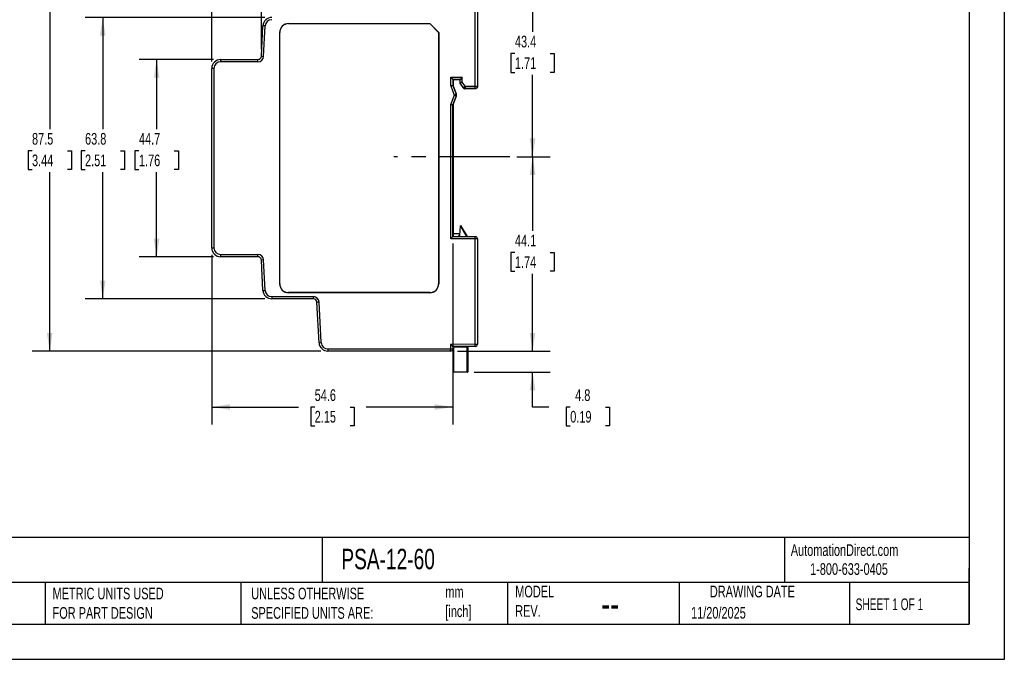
# Model space of a CAD drawing. Header units: millimetres. Extents: x 0 to 349, y 0 to 270.
# Tile 6 of 12: x 126 to 349, y 0 to 145. Entities that reach past the tile are written whole.
import ezdxf

# ---------------------------------------------------------------- set-up
doc = ezdxf.new("R2010")
doc.units = ezdxf.units.MM
doc.header["$LTSCALE"] = 1.25
doc.linetypes.add('CENTERX2', pattern=[20.32, 12.7, -2.54, 2.54, -2.54])
doc.layers.add('CENTER', color=40, linetype='CENTERX2')
doc.layers.add('DIMENSIONS', color=140, linetype='Continuous', lineweight=25)
doc.layers.add('TEXT', color=140, linetype='Continuous', lineweight=25)
doc.styles.add('SLDTEXTSTYLE0', font='TXT', dxfattribs={"width": 0.7})
doc.styles.add('SLDTEXTSTYLE1', font='TXT', dxfattribs={"width": 0.65})
doc.dimstyles.new('SLDDIMSTYLE0', dxfattribs={"dimtxt": 2.69751, "dimasz": 4.1275, "dimexe": 0, "dimexo": 0.0625, "dimgap": 0.674377, "dimtad": 0, "dimtih": 1, "dimtoh": 1, "dimdec": 1, "dimrnd": 1e-09, "dimzin": 12, "dimdsep": 46, "dimtxsty": 'SLDTEXTSTYLE0', "dimsah": 1, "dimcen": 0.09, "dimadec": 0, "dimazin": 3, "dimtfac": 1, "dimtdec": 1, "dimtofl": 0, "dimtmove": 0, "dimatfit": 3, "dimfxl": 0, "dimfrac": 2, "dimtolj": 1, "dimtzin": 12, "dimarcsym": 0})
doc.dimstyles.new('SLDDIMSTYLE2', dxfattribs={"dimtxt": 2.69751, "dimasz": 4.1275, "dimexe": 0, "dimexo": 0.0625, "dimgap": 0.674377, "dimtad": 0, "dimtih": 1, "dimtoh": 1, "dimdec": 1, "dimrnd": 1e-09, "dimzin": 12, "dimdsep": 46, "dimtxsty": 'SLDTEXTSTYLE0', "dimsah": 1, "dimcen": 0.09, "dimadec": 0, "dimazin": 3, "dimtfac": 1, "dimtdec": 1, "dimtmove": 0, "dimatfit": 0, "dimfxl": 0, "dimfrac": 2, "dimtolj": 1, "dimtzin": 12, "dimarcsym": 0})
doc.dimstyles.new('SLDDIMSTYLE3', dxfattribs={"dimtxt": 2.69751, "dimasz": 4.1275, "dimexe": 0, "dimexo": 0.0625, "dimgap": 0.674377, "dimtad": 0, "dimtih": 1, "dimtoh": 1, "dimdec": 1, "dimrnd": 1e-09, "dimzin": 4, "dimdsep": 46, "dimtxsty": 'SLDTEXTSTYLE0', "dimsah": 1, "dimcen": 0.09, "dimadec": 0, "dimazin": 1, "dimtfac": 1, "dimtdec": 1, "dimtofl": 0, "dimtmove": 0, "dimatfit": 3, "dimfxl": 0, "dimfrac": 2, "dimtolj": 1, "dimtzin": 12, "dimarcsym": 0})

# ---------------------------------------------------------------- blocks, each defined once
blk = doc.blocks.new('_D_3')
at = {"layer": 'DIMENSIONS'}
for p, q in [((228.94, 157.4), (246.33, 157.4)), ((242.36, 157.4), (242.36, 142.29)), ((238.35, 137.4), (237.44, 137.4)), ((237.44, 137.4), (237.44, 133.11)), ((246.36, 137.4), (247.27, 137.4)), ((247.27, 137.4), (247.27, 133.11)), ((237.44, 133.11), (238.35, 133.11)), ((242.36, 113.98), (242.36, 132.51)), ((247.27, 133.11), (246.36, 133.11)), ((238.75, 113.98), (246.33, 113.98))]:
    blk.add_line(p, q, dxfattribs=at)
for points in [[(242.36, 157.4), (241.72, 153.27), (242.99, 153.27)], [(242.36, 113.98), (242.99, 118.11), (241.72, 118.11)]]:
    blk.add_solid(points, dxfattribs=at)
at = {"layer": 'DIMENSIONS', "char_height": 2.646, "attachment_point": 1, "style": 'SLDTEXTSTYLE0'}
for s, insert in [('43.4', (238.35, 141.41)), ('1.71', (238.35, 136.52))]:
    blk.add_mtext(s, dxfattribs=dict(at, insert=insert))
blk = doc.blocks.new('_D_4')
at = {"layer": 'DIMENSIONS'}
for p, q in [((238.75, 113.98), (246.33, 113.98)), ((242.36, 113.98), (242.36, 97.17)), ((238.35, 92.28), (237.44, 92.28)), ((237.44, 92.28), (237.44, 87.99)), ((246.36, 92.28), (247.27, 92.28)), ((247.27, 92.28), (247.27, 87.99)), ((237.44, 87.99), (238.35, 87.99)), ((242.36, 69.9), (242.36, 87.39)), ((247.27, 87.99), (246.36, 87.99)), ((225.35, 69.9), (246.33, 69.9))]:
    blk.add_line(p, q, dxfattribs=at)
for points in [[(242.36, 113.98), (241.72, 109.85), (242.99, 109.85)], [(242.36, 69.9), (242.99, 74.03), (241.72, 74.03)]]:
    blk.add_solid(points, dxfattribs=at)
at = {"layer": 'DIMENSIONS', "char_height": 2.646, "attachment_point": 1, "style": 'SLDTEXTSTYLE0'}
for s, insert in [('44.1', (238.35, 96.29)), ('1.74', (238.35, 91.4))]:
    blk.add_mtext(s, dxfattribs=dict(at, insert=insert))
blk = doc.blocks.new('_D_5')
at = {"layer": 'DIMENSIONS'}
for p, q in [((170.07, 136), (153.18, 136)), ((157.15, 136), (157.15, 120.23)), ((153.15, 115.34), (152.24, 115.34)), ((152.24, 115.34), (152.24, 111.06)), ((161.16, 115.34), (162.07, 115.34)), ((162.07, 115.34), (162.07, 111.06)), ((152.24, 111.06), (153.15, 111.06)), ((157.15, 91.3), (157.15, 110.45)), ((162.07, 111.06), (161.16, 111.06)), ((170.07, 91.3), (153.18, 91.3))]:
    blk.add_line(p, q, dxfattribs=at)
for points in [[(157.15, 136), (156.52, 131.87), (157.79, 131.87)], [(157.15, 91.3), (157.79, 95.43), (156.52, 95.43)]]:
    blk.add_solid(points, dxfattribs=at)
at = {"layer": 'DIMENSIONS', "char_height": 2.646, "attachment_point": 1, "style": 'SLDTEXTSTYLE0'}
for s, insert in [('44.7', (153.15, 119.36)), ('1.76', (153.15, 114.47))]:
    blk.add_mtext(s, dxfattribs=dict(at, insert=insert))
blk = doc.blocks.new('_D_6')
at = {"layer": 'DIMENSIONS'}
for p, q in [((181.66, 145.55), (140.97, 145.55)), ((144.94, 145.55), (144.94, 120.23)), ((140.93, 115.34), (140.02, 115.34)), ((140.02, 115.34), (140.02, 111.06)), ((148.95, 115.34), (149.85, 115.34)), ((149.85, 115.34), (149.85, 111.06)), ((140.02, 111.06), (140.93, 111.06)), ((144.94, 81.75), (144.94, 110.45)), ((149.85, 111.06), (148.95, 111.06)), ((181.66, 81.75), (140.97, 81.75))]:
    blk.add_line(p, q, dxfattribs=at)
for points in [[(144.94, 145.55), (144.3, 141.42), (145.57, 141.42)], [(144.94, 81.75), (145.57, 85.88), (144.3, 85.88)]]:
    blk.add_solid(points, dxfattribs=at)
at = {"layer": 'DIMENSIONS', "char_height": 2.646, "attachment_point": 1, "style": 'SLDTEXTSTYLE0'}
for s, insert in [('63.8', (140.93, 119.36)), ('2.51', (140.93, 114.47))]:
    blk.add_mtext(s, dxfattribs=dict(at, insert=insert))
blk = doc.blocks.new('_D_7')
at = {"layer": 'DIMENSIONS'}
for p, q in [((194.36, 157.4), (128.95, 157.4)), ((132.92, 157.4), (132.92, 120.23)), ((128.91, 115.34), (128, 115.34)), ((128, 115.34), (128, 111.06)), ((136.93, 115.34), (137.83, 115.34)), ((137.83, 115.34), (137.83, 111.06)), ((128, 111.06), (128.91, 111.06)), ((132.92, 69.9), (132.92, 110.45)), ((137.83, 111.06), (136.93, 111.06)), ((194.36, 69.9), (128.95, 69.9))]:
    blk.add_line(p, q, dxfattribs=at)
for points in [[(132.92, 157.4), (132.28, 153.27), (133.55, 153.27)], [(132.92, 69.9), (133.55, 74.03), (132.28, 74.03)]]:
    blk.add_solid(points, dxfattribs=at)
at = {"layer": 'DIMENSIONS', "char_height": 2.646, "attachment_point": 1, "style": 'SLDTEXTSTYLE0'}
for s, insert in [('87.5', (128.91, 119.36)), ('3.44', (128.91, 114.47))]:
    blk.add_mtext(s, dxfattribs=dict(at, insert=insert))
blk = doc.blocks.new('_D_8')
at = {"layer": 'DIMENSIONS'}
for p, q in [((224.29, 94.29), (224.29, 53.25)), ((169.65, 91.71), (169.65, 53.25)), ((169.65, 57.22), (189.31, 57.22)), ((192.97, 57.22), (192.06, 57.22)), ((192.06, 57.22), (192.06, 52.93)), ((200.98, 57.22), (201.89, 57.22)), ((201.89, 57.22), (201.89, 52.93)), ((224.29, 57.22), (204.64, 57.22)), ((192.06, 52.93), (192.97, 52.93)), ((201.89, 52.93), (200.98, 52.93))]:
    blk.add_line(p, q, dxfattribs=at)
for points in [[(169.65, 57.22), (173.78, 56.58), (173.78, 57.85)], [(224.29, 57.22), (220.16, 57.85), (220.16, 56.58)]]:
    blk.add_solid(points, dxfattribs=at)
at = {"layer": 'DIMENSIONS', "char_height": 2.646, "attachment_point": 1, "style": 'SLDTEXTSTYLE0'}
for s, insert in [('54.6', (192.97, 61.23)), ('2.15', (192.97, 56.34))]:
    blk.add_mtext(s, dxfattribs=dict(at, insert=insert))
blk = doc.blocks.new('_D_9')
at = {"layer": 'DIMENSIONS'}
for p, q in [((242.36, 69.9), (242.36, 77.84)), ((225.35, 69.9), (246.33, 69.9)), ((229.14, 65.1), (246.33, 65.1)), ((242.36, 57.22), (242.36, 65.1)), ((246.02, 57.22), (242.36, 57.22)), ((250.88, 57.22), (249.98, 57.22)), ((249.98, 57.22), (249.98, 52.93)), ((258.9, 57.22), (259.8, 57.22)), ((259.8, 57.22), (259.8, 52.93)), ((249.98, 52.93), (250.88, 52.93)), ((259.8, 52.93), (258.9, 52.93))]:
    blk.add_line(p, q, dxfattribs=at)
for points in [[(242.36, 69.9), (242.99, 74.03), (241.72, 74.03)], [(242.36, 65.1), (241.72, 60.97), (242.99, 60.97)]]:
    blk.add_solid(points, dxfattribs=at)
at = {"layer": 'DIMENSIONS', "char_height": 2.646, "attachment_point": 1, "style": 'SLDTEXTSTYLE0'}
for s, insert in [('4.8', (252, 61.23)), ('0.19', (250.88, 56.34))]:
    blk.add_mtext(s, dxfattribs=dict(at, insert=insert))
blk = doc.blocks.new('_D_11')
at = {"layer": 'DIMENSIONS'}
for p, q in [((180.89, 138.35), (180.89, 181.49)), ((229.85, 148.99), (229.85, 181.49)), ((180.89, 177.52), (195.39, 177.52)), ((199.05, 177.52), (198.14, 177.52)), ((198.14, 177.52), (198.14, 173.23)), ((207.06, 177.52), (207.97, 177.52)), ((207.97, 177.52), (207.97, 173.23)), ((229.85, 177.52), (210.72, 177.52)), ((198.14, 173.23), (199.05, 173.23)), ((207.97, 173.23), (207.06, 173.23))]:
    blk.add_line(p, q, dxfattribs=at)
for points in [[(180.89, 177.52), (185.02, 176.88), (185.02, 178.15)], [(229.85, 177.52), (225.73, 178.15), (225.73, 176.88)]]:
    blk.add_solid(points, dxfattribs=at)
at = {"layer": 'DIMENSIONS', "char_height": 2.646, "attachment_point": 1, "style": 'SLDTEXTSTYLE0'}
for s, insert in [('49.0', (199.05, 181.53)), ('1.93', (199.05, 176.64))]:
    blk.add_mtext(s, dxfattribs=dict(at, insert=insert))
blk = doc.blocks.new('_D_12')
at = {"layer": 'DIMENSIONS'}
for p, q in [((169.65, 135.59), (169.65, 190.65)), ((229.85, 148.99), (229.85, 190.65)), ((169.65, 186.68), (183.03, 186.68)), ((186.69, 186.68), (185.78, 186.68)), ((185.78, 186.68), (185.78, 182.4)), ((194.71, 186.68), (195.61, 186.68)), ((195.61, 186.68), (195.61, 182.4)), ((229.85, 186.68), (198.36, 186.68)), ((185.78, 182.4), (186.69, 182.4)), ((195.61, 182.4), (194.71, 182.4))]:
    blk.add_line(p, q, dxfattribs=at)
for points in [[(169.65, 186.68), (173.78, 186.05), (173.78, 187.32)], [(229.85, 186.68), (225.73, 187.32), (225.73, 186.05)]]:
    blk.add_solid(points, dxfattribs=at)
at = {"layer": 'DIMENSIONS', "char_height": 2.646, "attachment_point": 1, "style": 'SLDTEXTSTYLE0'}
for s, insert in [('60.2', (186.69, 190.7)), ('2.37', (186.69, 185.81))]:
    blk.add_mtext(s, dxfattribs=dict(at, insert=insert))

msp = doc.modelspace()

# ---------------------------------------------------------------- linework, layer by layer
at = {"color": 7, "linetype": 'Continuous'}
for p, q in [((349.25, 269.88), (349.25, 0)), ((349.25, 0), (0, 0))]:
    msp.add_line(p, q, dxfattribs=at)
for p, q in [((229.35, 129.95), (229.35, 147.34)), ((229.85, 147.4), (229.85, 129.95)), ((180.89, 136.76), (181.25, 143.66)), ((181.75, 143.63), (181.25, 143.66)), ((181.39, 136.73), (181.75, 143.63)), ((187.05, 144.17), (219.06, 144.17)), ((187.05, 144.17), (187.05, 144.15)), ((187.05, 144.15), (219.05, 144.15)), ((219.05, 144.15), (219.06, 144.17)), ((219.05, 144.15), (221.05, 142.15)), ((221.07, 142.16), (219.06, 144.17)), ((185.04, 85.15), (185.04, 142.15)), ((185.05, 142.15), (185.04, 142.15)), ((185.05, 85.15), (185.05, 142.15)), ((221.05, 142.15), (221.07, 142.16)), ((221.05, 142.15), (221.05, 85.15)), ((221.07, 142.16), (221.07, 85.15)), ((180.89, 136.76), (181.39, 136.73)), ((169.65, 93.3), (169.65, 134)), ((170.15, 134), (169.65, 134)), ((170.15, 134), (170.15, 93.3)), ((171.65, 136), (171.65, 135.5)), ((171.65, 136), (180.09, 136)), ((180.09, 135.5), (171.65, 135.5)), ((180.09, 135.5), (180.09, 136)), ((223.79, 131.99), (226.42, 131.99)), ((223.79, 130.07), (223.79, 131.99)), ((223.79, 131.99), (224.29, 131.49)), ((226.42, 131.99), (225.92, 131.49)), ((226.42, 130.86), (226.42, 131.99)), ((223.79, 130.07), (224.55, 127.97)), ((224.29, 131.49), (224.29, 130.16)), ((225.92, 131.49), (224.29, 131.49)), ((224.35, 131.42), (224.29, 131.49)), ((224.35, 130.17), (224.29, 130.16)), ((224.29, 130.16), (225.02, 128.14)), ((224.35, 131.42), (224.35, 130.17)), ((225.85, 131.42), (224.35, 131.42)), ((225.09, 128.14), (224.35, 130.17)), ((225.85, 131.42), (225.92, 131.49)), ((225.85, 131.42), (225.85, 130.74)), ((225.92, 130.76), (225.85, 130.74)), ((225.96, 130.65), (225.89, 130.63)), ((225.89, 130.63), (226.6, 129.6)), ((225.92, 130.76), (225.92, 131.49)), ((226.64, 129.66), (225.96, 130.65)), ((227.05, 129.95), (226.42, 130.86)), ((226.64, 129.66), (226.6, 129.6)), ((226.64, 129.66), (227.05, 129.95)), ((227.02, 129.38), (227.05, 129.45)), ((227.05, 129.95), (229.35, 129.95)), ((227.05, 129.95), (227.05, 129.45)), ((229.35, 129.45), (227.05, 129.45)), ((229.35, 129.95), (229.85, 129.95)), ((229.35, 129.45), (229.35, 129.95)), ((229.36, 129.38), (229.35, 129.45)), ((229.85, 129.88), (229.85, 129.95)), ((224.55, 127.97), (223.79, 125.87)), ((225.02, 127.8), (224.29, 125.78)), ((224.35, 125.77), (225.09, 127.8)), ((224.55, 127.97), (225.02, 128.14)), ((225.02, 127.8), (224.55, 127.97)), ((225.09, 128.14), (225.02, 128.14)), ((225.02, 127.8), (225.09, 127.8)), ((229.36, 129.38), (227.02, 129.38)), ((223.79, 95.38), (223.79, 125.87)), ((224.29, 95.88), (224.29, 125.78)), ((224.35, 125.77), (224.29, 125.78)), ((224.35, 125.77), (224.35, 95.88)), ((225.84, 96.14), (226.02, 98.23)), ((226.02, 98.23), (227.38, 95.88)), ((226.03, 98.41), (227.49, 95.88)), ((224.35, 96.54), (225.87, 96.54)), ((225.84, 96.14), (225.65, 96.14)), ((225.65, 95.88), (225.65, 96.14)), ((229.35, 95.38), (223.79, 95.38)), ((224.29, 95.88), (229.35, 95.88)), ((229.35, 95.38), (229.35, 95.88)), ((229.35, 71.47), (229.35, 95.38)), ((229.85, 95.38), (229.35, 95.38)), ((229.85, 95.38), (229.85, 71.47)), ((169.65, 93.3), (170.15, 93.3)), ((171.65, 91.8), (180.09, 91.8)), ((171.65, 91.8), (171.65, 91.3)), ((180.09, 91.3), (180.09, 91.8)), ((180.09, 91.3), (171.65, 91.3)), ((181.39, 90.57), (180.89, 90.54)), ((181.25, 83.65), (180.89, 90.54)), ((181.75, 83.67), (181.39, 90.57)), ((185.04, 85.15), (185.05, 85.15)), ((221.05, 85.15), (221.07, 85.15)), ((181.25, 83.65), (181.75, 83.67)), ((187.05, 83.15), (187.05, 83.13)), ((219.05, 83.15), (187.05, 83.15)), ((219.05, 83.13), (187.05, 83.13)), ((219.05, 83.13), (219.05, 83.15)), ((183.25, 82.25), (192.67, 82.25)), ((183.25, 82.25), (183.25, 81.75)), ((192.67, 81.75), (183.25, 81.75)), ((192.67, 81.75), (192.67, 82.25)), ((193.97, 81.02), (193.47, 80.99)), ((193.95, 71.8), (193.47, 80.99)), ((194.45, 71.82), (193.97, 81.02)), ((193.95, 71.8), (194.45, 71.82)), ((223.77, 71.43), (223.76, 70.4)), ((229.35, 71.47), (223.77, 71.43)), ((229.36, 70.97), (229.35, 71.47)), ((229.35, 71.47), (229.85, 71.47)), ((195.95, 70.4), (223.76, 70.4)), ((195.95, 70.4), (195.95, 69.9)), ((223.76, 69.9), (195.95, 69.9)), ((223.76, 70.4), (224.26, 70.4)), ((223.76, 69.9), (223.76, 70.4)), ((224.27, 70.93), (224.26, 70.4)), ((229.36, 70.97), (224.27, 70.93)), ((224.35, 70.93), (224.35, 70.8)), ((224.35, 65.2), (224.35, 70.8)), ((224.45, 70.8), (224.35, 70.8)), ((224.45, 70.93), (224.45, 70.9)), ((224.45, 70.9), (224.45, 70.8)), ((224.45, 70.9), (227.55, 70.9)), ((224.45, 70.8), (224.45, 65.2)), ((227.55, 70.8), (224.45, 70.8)), ((225.55, 70.9), (225.55, 70.94)), ((227.55, 70.9), (227.55, 70.96)), ((227.55, 70.8), (227.55, 70.9)), ((227.55, 65.2), (227.55, 70.8)), ((227.65, 70.8), (227.55, 70.8)), ((227.65, 70.8), (227.65, 70.96)), ((227.65, 70.8), (227.65, 65.2)), ((224.35, 65.2), (224.45, 65.2)), ((224.45, 65.2), (224.45, 65.1)), ((224.45, 65.2), (227.55, 65.2)), ((227.55, 65.1), (224.45, 65.1)), ((227.55, 65.1), (227.55, 65.2)), ((227.55, 65.2), (227.65, 65.2))]:
    msp.add_line(p, q)
for centre, radius, start, end in [((183.25, 143.55), 2, 90, 177), ((183.25, 143.55), 1.5, 90, 177), ((187.05, 142.15), 2.02, 90, 180), ((187.05, 142.15), 2, 90, 180), ((180.09, 136.8), 0.8, 270, 357), ((180.09, 136.8), 1.3, 270, 357), ((171.65, 134), 2, 90, 180), ((171.65, 134), 1.5, 90, 180), ((226.05, 130.74), 0.2, 180.0008, 214.6945), ((226.12, 130.76), 0.2, 180.0004, 214.6949), ((227.05, 129.95), 0.5, 214.6955, 269.9996), ((229.35, 129.95), 0.5, 269.9998, 359.9998), ((224.55, 127.97), 0.5, 340.0172, 19.9828), ((229.35, 95.38), 0.5, 0, 90), ((171.65, 93.3), 2, 180, 270), ((171.65, 93.3), 1.5, 180, 270), ((180.09, 90.5), 1.3, 3, 90), ((180.09, 90.5), 0.8, 3, 90), ((187.05, 85.15), 2.02, 180, 270), ((187.05, 85.15), 2, 180, 270), ((219.05, 85.15), 2.02, 270, 0), ((219.05, 85.15), 2, 270, 0), ((183.25, 83.75), 2, 183, 270), ((183.25, 83.75), 1.5, 183, 270), ((192.67, 80.95), 1.3, 3, 90), ((192.67, 80.95), 0.8, 3, 90), ((195.95, 71.9), 2, 183, 270), ((195.95, 71.9), 1.5, 183, 270), ((229.35, 71.47), 0.5, 270.5, 0), ((223.76, 70.4), 0.5, 270, 359.8), ((224.45, 70.8), 0.1, 90, 180), ((225.75, 71), 0.1, 215.7961, 270), ((227.55, 70.8), 0.1, 0, 90), ((224.45, 65.2), 0.1, 180, 270), ((227.55, 65.2), 0.1, 270, 0)]:
    msp.add_arc(centre, radius, start, end)
for points, knots in [([(223.79, 130.07), (223.81, 130.08), (223.86, 130.08), (223.92, 130.09), (223.98, 130.1), (224.03, 130.11), (224.07, 130.12), (224.11, 130.13), (224.16, 130.14), (224.23, 130.15), (224.28, 130.16), (224.28, 130.16), (224.29, 130.16)], [0, 0, 0, 0, 0.09209, 0.177522, 0.256297, 0.328414, 0.393875, 0.452682, 0.50484, 0.676357, 0.841319, 1, 1, 1, 1]), ([(226.42, 130.86), (226.29, 130.83), (226.16, 130.81), (225.98, 130.77), (225.92, 130.76), (225.92, 130.76)], [0, 0, 0, 0, 0.5, 0.5, 1, 1, 1, 1]), ([(226.42, 130.86), (226.4, 130.85), (226.36, 130.83), (226.3, 130.8), (226.24, 130.78), (226.2, 130.76), (226.16, 130.74), (226.12, 130.73), (226.07, 130.7), (226.01, 130.68), (225.96, 130.65), (225.96, 130.65), (225.96, 130.65)], [0, 0, 0, 0, 0.090331, 0.174114, 0.25135, 0.322038, 0.386181, 0.443781, 0.494843, 0.671293, 0.839572, 1, 1, 1, 1]), ([(226.6, 129.6), (226.65, 129.53), (226.71, 129.48), (226.85, 129.4), (226.93, 129.38), (227.02, 129.38)], [0, 0, 0, 0, 0.5, 0.5, 1, 1, 1, 1]), ([(229.85, 129.88), (229.85, 129.86), (229.85, 129.82), (229.84, 129.76), (229.83, 129.72), (229.8, 129.66), (229.77, 129.59), (229.7, 129.52), (229.63, 129.46), (229.54, 129.41), (229.45, 129.39), (229.39, 129.38), (229.36, 129.38)], [0, 0, 0, 0, 0.097413, 0.181449, 0.252111, 0.309407, 0.44837, 0.570139, 0.691604, 0.80111, 0.902712, 1, 1, 1, 1]), ([(223.79, 125.87), (223.81, 125.87), (223.86, 125.86), (223.92, 125.85), (223.98, 125.84), (224.03, 125.83), (224.07, 125.82), (224.11, 125.81), (224.16, 125.8), (224.23, 125.79), (224.28, 125.78), (224.28, 125.78), (224.29, 125.78)], [0, 0, 0, 0, 0.092228, 0.177749, 0.256563, 0.32867, 0.394071, 0.452769, 0.504768, 0.678532, 0.843516, 1, 1, 1, 1]), ([(226.02, 98.23), (226.02, 98.25), (226.02, 98.29), (226.03, 98.34), (226.03, 98.38), (226.03, 98.4), (226.03, 98.4), (226.03, 98.41)], [0, 0, 0, 0, 0.280468, 0.532196, 0.717308, 0.86585, 1, 1, 1, 1]), ([(223.79, 95.38), (223.81, 95.4), (223.85, 95.44), (223.91, 95.5), (223.95, 95.55), (224.01, 95.6), (224.08, 95.67), (224.18, 95.78), (224.27, 95.86), (224.29, 95.88), (224.29, 95.88), (224.29, 95.88)], [0, 0, 0, 0, 0.097854, 0.182267, 0.253242, 0.310786, 0.450323, 0.572562, 0.86971, 0.999195, 1, 1, 1, 1]), ([(223.77, 71.43), (223.79, 71.4), (223.83, 71.36), (223.89, 71.31), (223.93, 71.26), (223.99, 71.2), (224.06, 71.14), (224.13, 71.07), (224.19, 71.01), (224.23, 70.96), (224.26, 70.93), (224.26, 70.93), (224.27, 70.93)], [0, 0, 0, 0, 0.097424, 0.181411, 0.251966, 0.309095, 0.447984, 0.569297, 0.690409, 0.801043, 0.90334, 1, 1, 1, 1])]:
    msp.add_open_spline(points, degree=3, knots=knots)
msp.add_open_spline([(225.09, 127.8), (225.13, 127.91), (225.13, 128.03), (225.09, 128.14)], degree=3)
at = {"layer": 'CENTER'}
msp.add_line((237.17, 113.98), (210.91, 113.98), dxfattribs=at)
at = {"layer": 'TEXT'}
for p, q in [((341.31, 261.94), (341.31, 7.94)), ((341.31, 27.66), (7.94, 27.66)), ((194.7, 27.66), (194.7, 17.46)), ((299.47, 27.66), (299.47, 17.46)), ((341.31, 7.94), (341.31, 20.64)), ((341.31, 17.46), (7.94, 17.46)), ((131.86, 17.46), (131.86, 7.94)), ((176.25, 17.46), (176.25, 7.94)), ((236.63, 17.46), (236.63, 7.94)), ((275.58, 17.46), (275.58, 7.94)), ((314.19, 17.46), (314.19, 7.94)), ((7.94, 7.94), (341.31, 7.94))]:
    msp.add_line(p, q, dxfattribs=at)

# ---------------------------------------------------------------- texts
at = {"color": 179, "linetype": 'Continuous', "lineweight": 18, "char_height": 2.6458, "attachment_point": 1, "style": 'SLDTEXTSTYLE0'}
for s, insert in [('AutomationDirect.com', (300.87, 26.1)), ('1-800-633-0405', (305.24, 21.8))]:
    msp.add_mtext(s, dxfattribs=dict(at, insert=insert))
at = {"layer": 'TEXT'}
for s, insert, char_height, attachment_point, style in [('PSA-12-60', (199.01, 25.06), 4.63, 1, 'SLDTEXTSTYLE0'), ('METRIC UNITS USED ^JFOR PART DESIGN', (133.57, 16.25), 2.6458, 1, 'SLDTEXTSTYLE0'), ('UNLESS OTHERWISE ^JSPECIFIED UNITS ARE:', (178.59, 16.25), 2.6458, 1, 'SLDTEXTSTYLE0'), ('mm^J[inch]', (222.58, 16.63), 2.646, 1, 'SLDTEXTSTYLE0'), ('MODEL ^JREV.', (238.42, 16.7), 2.6458, 1, 'SLDTEXTSTYLE0'), ('DRAWING DATE', (292.16, 16.7), 2.6458, 2, 'SLDTEXTSTYLE0'), ('SHEET 1 OF 1', (315.55, 13.81), 2.6458, 1, 'SLDTEXTSTYLE1'), ('--', (257.87, 15.9), 6.615, 1, 'SLDTEXTSTYLE0'), ('11/20/2025', (278.27, 11.88), 2.646, 1, 'SLDTEXTSTYLE0')]:
    msp.add_mtext(s, dxfattribs=dict(at, insert=insert, char_height=char_height, attachment_point=attachment_point, style=style))

# ---------------------------------------------------------------- dimensions: what is measured, and where the dimension line sits
at = {"layer": 'DIMENSIONS'}
for base, p1, dimstyle, picture, middle in [((229.85, 186.68), (169.65, 134), 'SLDDIMSTYLE0', '_D_12', (190.7, 186.68)), ((229.85, 177.52), (180.89, 136.76), 'SLDDIMSTYLE3', '_D_11', (203.05, 177.52))]:
    dim = msp.add_linear_dim(base=base, p1=p1, p2=(229.85, 147.4), dimstyle=dimstyle, dxfattribs=at)
    dim.commit()
    dim.dimension.update_dxf_attribs({"geometry": picture, "text_midpoint": middle, "dimtype": 160})
for base, p1, p2, angle, dimstyle, picture, middle in [((132.92, 69.9), (195.95, 157.4), (195.95, 69.9), 90, 'SLDDIMSTYLE0', '_D_7', (132.92, 115.34)), ((242.36, 157.4), (237.17, 113.98), (227.35, 157.4), 90, 'SLDDIMSTYLE0', '_D_3', (242.36, 137.4)), ((144.94, 81.75), (183.25, 145.55), (183.25, 81.75), 90, 'SLDDIMSTYLE0', '_D_6', (144.94, 115.34)), ((157.15, 91.3), (171.65, 136), (171.65, 91.3), 90, 'SLDDIMSTYLE0', '_D_5', (157.15, 115.34)), ((242.36, 69.9), (237.17, 113.98), (223.76, 69.9), 90, 'SLDDIMSTYLE0', '_D_4', (242.36, 92.28)), ((224.29, 57.22), (169.65, 93.3), (224.29, 95.88), 0, 'SLDDIMSTYLE0', '_D_8', (196.97, 57.22)), ((242.36, 65.1), (223.76, 69.9), (227.55, 65.1), 90, 'SLDDIMSTYLE2', '_D_9', (242.36, 57.22))]:
    dim = msp.add_linear_dim(base=base, p1=p1, p2=p2, angle=angle, dimstyle=dimstyle, dxfattribs=at)
    dim.commit()
    dim.dimension.update_dxf_attribs({"geometry": picture, "text_midpoint": middle, "dimtype": 160})

doc.saveas('drawing.dxf')
